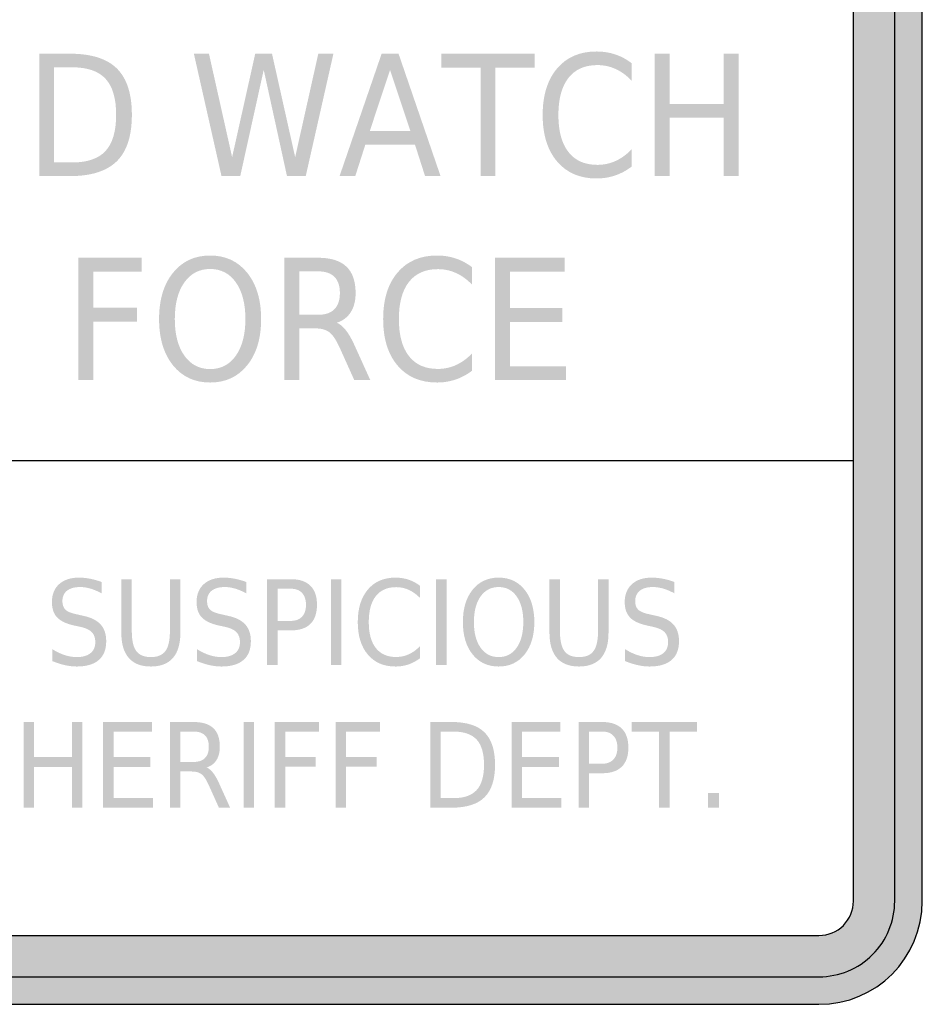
# Model space of a CAD drawing. Header units: inches. Extents: x -0.5 to 0.5, y -0.63 to 0.63.
# Tile 3 of 4: x 0.1 to 0.5, y -0.63 to -0.18. Entities that reach past the tile are written whole.
import ezdxf

# ---------------------------------------------------------------- set-up
doc = ezdxf.new("R2010")
doc.units = ezdxf.units.IN
doc.header["$MEASUREMENT"] = 0

msp = doc.modelspace()

# ---------------------------------------------------------------- hatches: boundary and pattern name
h = msp.add_hatch(color=7)
edge = h.paths.add_edge_path()
edge.add_line((-0.45368, -0.62541), (0.45368, -0.62541))
edge.add_spline(control_points=[(0.45368, -0.62541), (0.47926, -0.62541), (0.5, -0.60467), (0.5, -0.57909)], knot_values=[0, 0, 0, 0, 1, 1, 1, 1], degree=3, periodic=0)
edge.add_line((0.5, -0.57909), (0.5, 0.57909))
edge.add_spline(control_points=[(0.5, 0.57909), (0.5, 0.59137), (0.49512, 0.60315), (0.48643, 0.61184), (0.47775, 0.62053), (0.46596, 0.62541), (0.45368, 0.62541)], knot_values=[0, 0, 0, 0, 1, 1, 1, 2, 2, 2, 2], degree=3, periodic=0)
edge.add_line((0.45368, 0.62541), (-0.45368, 0.62541))
edge.add_spline(control_points=[(-0.45368, 0.62541), (-0.47926, 0.62541), (-0.5, 0.60467), (-0.5, 0.57909)], knot_values=[0, 0, 0, 0, 1, 1, 1, 1], degree=3, periodic=0)
edge.add_line((-0.5, 0.57909), (-0.5, -0.57909))
edge.add_spline(control_points=[(-0.5, -0.57909), (-0.5, -0.60467), (-0.47926, -0.62541), (-0.45368, -0.62541)], knot_values=[0, 0, 0, 0, 1, 1, 1, 1], degree=3, periodic=0)
edge = h.paths.add_edge_path(flags=0)
edge.add_line((-0.45368, -0.59453), (0.45368, -0.59453))
edge.add_spline(control_points=[(0.45368, -0.59453), (0.45777, -0.59453), (0.4617, -0.5929), (0.4646, -0.59001), (0.46749, -0.58711), (0.46912, -0.58318), (0.46912, -0.57909)], knot_values=[0, 0, 0, 0, 1, 1, 1, 2, 2, 2, 2], degree=3, periodic=0)
edge.add_line((0.46912, -0.57909), (0.46912, 0.57909))
edge.add_spline(control_points=[(0.46912, 0.57909), (0.46912, 0.58318), (0.46749, 0.58711), (0.4646, 0.59001), (0.4617, 0.5929), (0.45777, 0.59453), (0.45368, 0.59453)], knot_values=[0, 0, 0, 0, 1, 1, 1, 2, 2, 2, 2], degree=3, periodic=0)
edge.add_line((0.45368, 0.59453), (-0.45368, 0.59453))
edge.add_spline(control_points=[(-0.45368, 0.59453), (-0.46221, 0.59453), (-0.46912, 0.58761), (-0.46912, 0.57909)], knot_values=[0, 0, 0, 0, 1, 1, 1, 1], degree=3, periodic=0)
edge.add_line((-0.46912, 0.57909), (-0.46912, -0.57909))
edge.add_spline(control_points=[(-0.46912, -0.57909), (-0.46912, -0.58318), (-0.46749, -0.58711), (-0.4646, -0.59001), (-0.4617, -0.5929), (-0.45777, -0.59453), (-0.45368, -0.59453)], knot_values=[0, 0, 0, 0, 1, 1, 1, 2, 2, 2, 2], degree=3, periodic=0)
h = msp.add_hatch(color=7)
edge = h.paths.add_edge_path()
edge.add_spline(control_points=[(-0.48765, -0.57909), (-0.48765, -0.59785), (-0.47244, -0.61306), (-0.45368, -0.61306)], knot_values=[0, 0, 0, 0, 1, 1, 1, 1], degree=3, periodic=0)
edge.add_line((-0.45368, -0.61306), (0.45368, -0.61306))
edge.add_spline(control_points=[(0.45368, -0.61306), (0.47244, -0.61306), (0.48765, -0.59785), (0.48765, -0.57909)], knot_values=[0, 0, 0, 0, 1, 1, 1, 1], degree=3, periodic=0)
edge.add_line((0.48765, -0.57909), (0.48765, 0.57909))
edge.add_spline(control_points=[(0.48765, 0.57909), (0.48765, 0.59785), (0.47244, 0.61306), (0.45368, 0.61306)], knot_values=[0, 0, 0, 0, 1, 1, 1, 1], degree=3, periodic=0)
edge.add_line((0.45368, 0.61306), (-0.45368, 0.61306))
edge.add_spline(control_points=[(-0.45368, 0.61306), (-0.46269, 0.61306), (-0.47133, 0.60948), (-0.4777, 0.60311), (-0.48407, 0.59674), (-0.48765, 0.5881), (-0.48765, 0.57909)], knot_values=[0, 0, 0, 0, 1, 1, 1, 2, 2, 2, 2], degree=3, periodic=0)
edge.add_line((-0.48765, 0.57909), (-0.48765, -0.57909))
edge = h.paths.add_edge_path(flags=0)
edge.add_spline(control_points=[(-0.46912, -0.57909), (-0.46912, -0.58318), (-0.46749, -0.58711), (-0.4646, -0.59001), (-0.4617, -0.5929), (-0.45777, -0.59453), (-0.45368, -0.59453)], knot_values=[0, 0, 0, 0, 1, 1, 1, 2, 2, 2, 2], degree=3, periodic=0)
edge.add_line((-0.45368, -0.59453), (0.45368, -0.59453))
edge.add_spline(control_points=[(0.45368, -0.59453), (0.46221, -0.59453), (0.46912, -0.58761), (0.46912, -0.57909)], knot_values=[0, 0, 0, 0, 1, 1, 1, 1], degree=3, periodic=0)
edge.add_line((0.46912, -0.57909), (0.46912, 0.57909))
edge.add_spline(control_points=[(0.46912, 0.57909), (0.46912, 0.58761), (0.46221, 0.59453), (0.45368, 0.59453)], knot_values=[0, 0, 0, 0, 1, 1, 1, 1], degree=3, periodic=0)
edge.add_line((0.45368, 0.59453), (-0.45368, 0.59453))
edge.add_spline(control_points=[(-0.45368, 0.59453), (-0.45777, 0.59453), (-0.4617, 0.5929), (-0.4646, 0.59001), (-0.46749, 0.58711), (-0.46912, 0.58318), (-0.46912, 0.57909)], knot_values=[0, 0, 0, 0, 1, 1, 1, 2, 2, 2, 2], degree=3, periodic=0)
edge.add_line((-0.46912, 0.57909), (-0.46912, -0.57909))
h = msp.add_hatch(color=7)
edge = h.paths.add_edge_path()
edge.add_line((0.36964, -0.20314), (0.36964, -0.21097))
edge.add_spline(control_points=[(0.36964, -0.21097), (0.36739, -0.20864), (0.36499, -0.2069), (0.36244, -0.20575), (0.35989, -0.2046), (0.35718, -0.20402), (0.35431, -0.20402), (0.34866, -0.20402), (0.34434, -0.20594), (0.34134, -0.20978), (0.33833, -0.21362), (0.33683, -0.21916), (0.33683, -0.22642), (0.33683, -0.23366), (0.33833, -0.23919), (0.34134, -0.24303), (0.34434, -0.24687), (0.34866, -0.24879), (0.35431, -0.24879), (0.35718, -0.24879), (0.35989, -0.24821), (0.36244, -0.24706), (0.36499, -0.24591), (0.36739, -0.24417), (0.36964, -0.24184)], knot_values=[0, 0, 0, 0, 1, 1, 1, 2, 2, 2, 3, 3, 3, 4, 4, 4, 5, 5, 5, 6, 6, 6, 7, 7, 7, 8, 8, 8, 8], degree=3, periodic=0)
edge.add_line((0.36964, -0.24184), (0.36964, -0.2496))
edge.add_spline(control_points=[(0.36964, -0.2496), (0.3673, -0.25136), (0.36482, -0.25269), (0.36221, -0.25357), (0.35959, -0.25445), (0.35683, -0.25489), (0.35392, -0.25489), (0.34643, -0.25489), (0.34054, -0.25235), (0.33624, -0.24726), (0.33193, -0.24217), (0.32978, -0.23523), (0.32978, -0.22642), (0.32978, -0.2176), (0.33193, -0.21064), (0.33624, -0.20555), (0.34054, -0.20046), (0.34643, -0.19792), (0.35392, -0.19792), (0.35687, -0.19792), (0.35966, -0.19835), (0.36228, -0.19922), (0.36489, -0.20009), (0.36735, -0.2014), (0.36964, -0.20314)], knot_values=[0, 0, 0, 0, 1, 1, 1, 2, 2, 2, 3, 3, 3, 4, 4, 4, 5, 5, 5, 6, 6, 6, 7, 7, 7, 8, 8, 8, 8], degree=3, periodic=0)
h = msp.add_hatch(color=7)
edge = h.paths.add_edge_path()
edge.add_line((0.10404, -0.19891), (0.11778, -0.19891))
edge.add_spline(control_points=[(0.11778, -0.19891), (0.12736, -0.19891), (0.13439, -0.20112), (0.13887, -0.20555), (0.14335, -0.20998), (0.14559, -0.2169), (0.14559, -0.22631), (0.14559, -0.23578), (0.14334, -0.24273), (0.13883, -0.24717), (0.13433, -0.25161), (0.12731, -0.25383), (0.11778, -0.25383)], knot_values=[0, 0, 0, 0, 1, 1, 1, 2, 2, 2, 3, 3, 3, 4, 4, 4, 4], degree=3, periodic=0)
edge.add_line((0.11778, -0.25383), (0.10404, -0.25383))
edge.add_line((0.10404, -0.25383), (0.10404, -0.19891))
edge = h.paths.add_edge_path(flags=0)
edge.add_line((0.11073, -0.20502), (0.11073, -0.24772))
edge.add_line((0.11073, -0.24772), (0.1188, -0.24772))
edge.add_spline(control_points=[(0.1188, -0.24772), (0.12562, -0.24772), (0.13062, -0.246), (0.13378, -0.24257), (0.13695, -0.23914), (0.13854, -0.23372), (0.13854, -0.22631), (0.13854, -0.21896), (0.13695, -0.21357), (0.13378, -0.21015), (0.13062, -0.20673), (0.12562, -0.20502), (0.1188, -0.20502)], knot_values=[0, 0, 0, 0, 1, 1, 1, 2, 2, 2, 3, 3, 3, 4, 4, 4, 4], degree=3, periodic=0)
edge.add_line((0.1188, -0.20502), (0.11073, -0.20502))
for points in [[(0.17339, -0.19891), (0.18015, -0.19891), (0.19054, -0.24533), (0.2009, -0.19891), (0.20842, -0.19891), (0.21881, -0.24533), (0.22918, -0.19891), (0.23596, -0.19891), (0.22355, -0.25383), (0.21514, -0.25383), (0.20471, -0.20616), (0.19418, -0.25383), (0.18578, -0.25383), (0.17339, -0.19891)], [(0.28436, -0.19891), (0.32617, -0.19891), (0.32617, -0.20516), (0.30863, -0.20516), (0.30863, -0.25383), (0.30191, -0.25383), (0.30191, -0.20516), (0.28436, -0.20516), (0.28436, -0.19891)], [(0.37997, -0.19891), (0.38666, -0.19891), (0.38666, -0.22142), (0.41096, -0.22142), (0.41096, -0.19891), (0.41764, -0.19891), (0.41764, -0.25383), (0.41096, -0.25383), (0.41096, -0.22767), (0.38666, -0.22767), (0.38666, -0.25383), (0.37997, -0.25383), (0.37997, -0.19891)], [(0.12163, -0.29046), (0.15004, -0.29046), (0.15004, -0.29671), (0.12832, -0.29671), (0.12832, -0.31289), (0.14792, -0.31289), (0.14792, -0.31915), (0.12832, -0.31915), (0.12832, -0.34537), (0.12163, -0.34537), (0.12163, -0.29046)], [(0.30845, -0.29046), (0.3397, -0.29046), (0.3397, -0.29671), (0.31513, -0.29671), (0.31513, -0.31297), (0.33867, -0.31297), (0.33867, -0.31922), (0.31513, -0.31922), (0.31513, -0.33912), (0.34029, -0.33912), (0.34029, -0.34537), (0.30845, -0.34537), (0.30845, -0.29046)], [(0.23487, -0.43467), (0.23955, -0.43467), (0.23955, -0.47311), (0.23487, -0.47311), (0.23487, -0.43467)], [(0.28201, -0.43467), (0.28669, -0.43467), (0.28669, -0.47311), (0.28201, -0.47311), (0.28201, -0.43467)], [(0.09701, -0.49875), (0.1017, -0.49875), (0.1017, -0.51451), (0.1187, -0.51451), (0.1187, -0.49875), (0.12339, -0.49875), (0.12339, -0.53719), (0.1187, -0.53719), (0.1187, -0.51889), (0.1017, -0.51889), (0.1017, -0.53719), (0.09701, -0.53719), (0.09701, -0.49875)], [(0.1327, -0.49875), (0.15458, -0.49875), (0.15458, -0.50313), (0.13738, -0.50313), (0.13738, -0.51451), (0.15386, -0.51451), (0.15386, -0.51889), (0.13738, -0.51889), (0.13738, -0.53282), (0.15499, -0.53282), (0.15499, -0.53719), (0.1327, -0.53719), (0.1327, -0.49875)], [(0.19566, -0.49875), (0.20034, -0.49875), (0.20034, -0.53719), (0.19566, -0.53719), (0.19566, -0.49875)], [(0.20966, -0.49875), (0.22954, -0.49875), (0.22954, -0.50313), (0.21434, -0.50313), (0.21434, -0.51446), (0.22806, -0.51446), (0.22806, -0.51883), (0.21434, -0.51883), (0.21434, -0.53719), (0.20966, -0.53719), (0.20966, -0.49875)], [(0.23696, -0.49875), (0.25684, -0.49875), (0.25684, -0.50313), (0.24164, -0.50313), (0.24164, -0.51446), (0.25536, -0.51446), (0.25536, -0.51883), (0.24164, -0.51883), (0.24164, -0.53719), (0.23696, -0.53719), (0.23696, -0.49875)], [(0.31589, -0.49875), (0.33776, -0.49875), (0.33776, -0.50313), (0.32057, -0.50313), (0.32057, -0.51451), (0.33705, -0.51451), (0.33705, -0.51889), (0.32057, -0.51889), (0.32057, -0.53282), (0.33818, -0.53282), (0.33818, -0.53719), (0.31589, -0.53719), (0.31589, -0.49875)], [(0.3697, -0.49875), (0.39896, -0.49875), (0.39896, -0.50313), (0.38668, -0.50313), (0.38668, -0.53719), (0.38198, -0.53719), (0.38198, -0.50313), (0.3697, -0.50313), (0.3697, -0.49875)], [(0.4039, -0.53065), (0.40879, -0.53065), (0.40879, -0.53719), (0.4039, -0.53719), (0.4039, -0.53065)]]:
    msp.add_hatch(color=7).paths.add_polyline_path(points)
h = msp.add_hatch(color=7)
h.paths.add_polyline_path([(0.25758, -0.19891), (0.26516, -0.19891), (0.284, -0.25383), (0.27705, -0.25383), (0.27254, -0.23974), (0.25026, -0.23974), (0.24576, -0.25383), (0.23871, -0.25383), (0.25758, -0.19891)])
h.paths.add_polyline_path([(0.26135, -0.20623), (0.25228, -0.23356), (0.27046, -0.23356), (0.26135, -0.20623)], flags=0)
h = msp.add_hatch(color=7)
edge = h.paths.add_edge_path()
edge.add_spline(control_points=[(0.18069, -0.28946), (0.18762, -0.28946), (0.19316, -0.29204), (0.19731, -0.29721), (0.20146, -0.30237), (0.20354, -0.30929), (0.20354, -0.31797), (0.20354, -0.32663), (0.20146, -0.33354), (0.19731, -0.3387), (0.19316, -0.34386), (0.18762, -0.34644), (0.18069, -0.34644), (0.17374, -0.34644), (0.16819, -0.34387), (0.16403, -0.33872), (0.15987, -0.33357), (0.15779, -0.32665), (0.15779, -0.31797), (0.15779, -0.30929), (0.15987, -0.30237), (0.16403, -0.29721), (0.16819, -0.29204), (0.17374, -0.28946), (0.18069, -0.28946)], knot_values=[0, 0, 0, 0, 1, 1, 1, 2, 2, 2, 3, 3, 3, 4, 4, 4, 5, 5, 5, 6, 6, 6, 7, 7, 7, 8, 8, 8, 8], degree=3, periodic=0)
edge = h.paths.add_edge_path(flags=0)
edge.add_spline(control_points=[(0.18069, -0.2955), (0.17584, -0.2955), (0.17198, -0.29751), (0.16912, -0.30153), (0.16627, -0.30555), (0.16484, -0.31103), (0.16484, -0.31797), (0.16484, -0.32489), (0.16627, -0.33035), (0.16912, -0.33438), (0.17198, -0.3384), (0.17584, -0.34041), (0.18069, -0.34041), (0.18555, -0.34041), (0.1894, -0.3384), (0.19223, -0.33438), (0.19507, -0.33035), (0.19649, -0.32489), (0.19649, -0.31797), (0.19649, -0.31103), (0.19507, -0.30555), (0.19223, -0.30153), (0.1894, -0.29751), (0.18555, -0.2955), (0.18069, -0.2955)], knot_values=[0, 0, 0, 0, 1, 1, 1, 2, 2, 2, 3, 3, 3, 4, 4, 4, 5, 5, 5, 6, 6, 6, 7, 7, 7, 8, 8, 8, 8], degree=3, periodic=0)
h = msp.add_hatch(color=7)
edge = h.paths.add_edge_path()
edge.add_spline(control_points=[(0.23744, -0.31963), (0.23887, -0.32017), (0.24027, -0.32132), (0.24162, -0.32308), (0.24298, -0.32485), (0.24434, -0.32728), (0.24571, -0.33037)], knot_values=[0, 0, 0, 0, 1, 1, 1, 2, 2, 2, 2], degree=3, periodic=0)
edge.add_line((0.24571, -0.33037), (0.2525, -0.34537))
edge.add_line((0.2525, -0.34537), (0.24532, -0.34537))
edge.add_line((0.24532, -0.34537), (0.23899, -0.33129))
edge.add_spline(control_points=[(0.23899, -0.33129), (0.23736, -0.32761), (0.23578, -0.32517), (0.23424, -0.32397), (0.23271, -0.32277), (0.23062, -0.32216), (0.22797, -0.32216)], knot_values=[0, 0, 0, 0, 1, 1, 1, 2, 2, 2, 2], degree=3, periodic=0)
edge.add_line((0.22797, -0.32216), (0.22069, -0.32216))
edge.add_line((0.22069, -0.32216), (0.22069, -0.34537))
edge.add_line((0.22069, -0.34537), (0.214, -0.34537))
edge.add_line((0.214, -0.34537), (0.214, -0.29046))
edge.add_line((0.214, -0.29046), (0.22909, -0.29046))
edge.add_spline(control_points=[(0.22909, -0.29046), (0.23474, -0.29046), (0.23896, -0.29177), (0.24174, -0.29439), (0.24452, -0.29702), (0.24591, -0.30098), (0.24591, -0.30627), (0.24591, -0.30973), (0.24519, -0.3126), (0.24374, -0.31488), (0.2423, -0.31716), (0.2402, -0.31874), (0.23744, -0.31963)], knot_values=[0, 0, 0, 0, 1, 1, 1, 2, 2, 2, 3, 3, 3, 4, 4, 4, 4], degree=3, periodic=0)
edge = h.paths.add_edge_path(flags=0)
edge.add_line((0.22069, -0.29656), (0.22069, -0.31606))
edge.add_line((0.22069, -0.31606), (0.22909, -0.31606))
edge.add_spline(control_points=[(0.22909, -0.31606), (0.23232, -0.31606), (0.23475, -0.31523), (0.23639, -0.31358), (0.23804, -0.31192), (0.23886, -0.30949), (0.23886, -0.30627), (0.23886, -0.30306), (0.23804, -0.30064), (0.23639, -0.29901), (0.23475, -0.29738), (0.23232, -0.29656), (0.22909, -0.29656)], knot_values=[0, 0, 0, 0, 1, 1, 1, 2, 2, 2, 3, 3, 3, 4, 4, 4, 4], degree=3, periodic=0)
edge.add_line((0.22909, -0.29656), (0.22069, -0.29656))
h = msp.add_hatch(color=7)
edge = h.paths.add_edge_path()
edge.add_line((0.29812, -0.29469), (0.29812, -0.30252))
edge.add_spline(control_points=[(0.29812, -0.30252), (0.29587, -0.30019), (0.29347, -0.29845), (0.29092, -0.2973), (0.28837, -0.29615), (0.28566, -0.29557), (0.28279, -0.29557), (0.27714, -0.29557), (0.27281, -0.29749), (0.26981, -0.30133), (0.26681, -0.30516), (0.26531, -0.31071), (0.26531, -0.31797), (0.26531, -0.32521), (0.26681, -0.33074), (0.26981, -0.33458), (0.27281, -0.33842), (0.27714, -0.34034), (0.28279, -0.34034), (0.28566, -0.34034), (0.28837, -0.33976), (0.29092, -0.33861), (0.29347, -0.33745), (0.29587, -0.33571), (0.29812, -0.33338)], knot_values=[0, 0, 0, 0, 1, 1, 1, 2, 2, 2, 3, 3, 3, 4, 4, 4, 5, 5, 5, 6, 6, 6, 7, 7, 7, 8, 8, 8, 8], degree=3, periodic=0)
edge.add_line((0.29812, -0.33338), (0.29812, -0.34114))
edge.add_spline(control_points=[(0.29812, -0.34114), (0.29578, -0.34291), (0.2933, -0.34423), (0.29069, -0.34512), (0.28807, -0.346), (0.28531, -0.34644), (0.28239, -0.34644), (0.27491, -0.34644), (0.26902, -0.3439), (0.26471, -0.33881), (0.26041, -0.33372), (0.25826, -0.32677), (0.25826, -0.31797), (0.25826, -0.30914), (0.26041, -0.30218), (0.26471, -0.2971), (0.26902, -0.29201), (0.27491, -0.28946), (0.28239, -0.28946), (0.28535, -0.28946), (0.28814, -0.2899), (0.29075, -0.29077), (0.29337, -0.29164), (0.29582, -0.29295), (0.29812, -0.29469)], knot_values=[0, 0, 0, 0, 1, 1, 1, 2, 2, 2, 3, 3, 3, 4, 4, 4, 5, 5, 5, 6, 6, 6, 7, 7, 7, 8, 8, 8, 8], degree=3, periodic=0)
h = msp.add_hatch(color=7)
edge = h.paths.add_edge_path()
edge.add_line((0.13201, -0.43593), (0.13201, -0.441))
edge.add_spline(control_points=[(0.13201, -0.441), (0.13023, -0.44006), (0.12855, -0.43935), (0.12698, -0.43889), (0.1254, -0.43843), (0.12388, -0.4382), (0.12241, -0.4382), (0.11986, -0.4382), (0.1179, -0.43874), (0.11651, -0.43984), (0.11513, -0.44094), (0.11444, -0.4425), (0.11444, -0.44453), (0.11444, -0.44623), (0.1149, -0.44751), (0.11582, -0.44838), (0.11674, -0.44925), (0.11848, -0.44995), (0.12104, -0.45048)], knot_values=[0, 0, 0, 0, 1, 1, 1, 2, 2, 2, 3, 3, 3, 4, 4, 4, 5, 5, 5, 6, 6, 6, 6], degree=3, periodic=0)
edge.add_line((0.12104, -0.45048), (0.12387, -0.45112))
edge.add_spline(control_points=[(0.12387, -0.45112), (0.12736, -0.45186), (0.12994, -0.45316), (0.1316, -0.45502), (0.13326, -0.45688), (0.13409, -0.45938), (0.13409, -0.4625), (0.13409, -0.46623), (0.13297, -0.46905), (0.13072, -0.47097), (0.12847, -0.4729), (0.12518, -0.47386), (0.12084, -0.47386), (0.1192, -0.47386), (0.11746, -0.47365), (0.11561, -0.47324), (0.11376, -0.47283), (0.11185, -0.47222), (0.10988, -0.47141)], knot_values=[0, 0, 0, 0, 1, 1, 1, 2, 2, 2, 3, 3, 3, 4, 4, 4, 5, 5, 5, 6, 6, 6, 6], degree=3, periodic=0)
edge.add_line((0.10988, -0.47141), (0.10988, -0.46605))
edge.add_spline(control_points=[(0.10988, -0.46605), (0.11178, -0.46724), (0.11364, -0.46813), (0.11546, -0.46873), (0.11728, -0.46933), (0.11908, -0.46963), (0.12084, -0.46963), (0.12351, -0.46963), (0.12557, -0.46905), (0.12702, -0.46788), (0.12848, -0.46672), (0.1292, -0.46505), (0.1292, -0.46289), (0.1292, -0.461), (0.12868, -0.45952), (0.12764, -0.45846), (0.12659, -0.45739), (0.12488, -0.4566), (0.1225, -0.45606)], knot_values=[0, 0, 0, 0, 1, 1, 1, 2, 2, 2, 3, 3, 3, 4, 4, 4, 5, 5, 5, 6, 6, 6, 6], degree=3, periodic=0)
edge.add_line((0.1225, -0.45606), (0.11965, -0.45545))
edge.add_spline(control_points=[(0.11965, -0.45545), (0.11616, -0.45467), (0.11364, -0.45346), (0.11208, -0.45182), (0.11052, -0.45017), (0.10974, -0.44788), (0.10974, -0.44494), (0.10974, -0.44154), (0.11081, -0.43886), (0.11297, -0.43691), (0.11512, -0.43495), (0.11809, -0.43397), (0.12188, -0.43397), (0.1235, -0.43397), (0.12515, -0.43414), (0.12684, -0.43446), (0.12852, -0.43479), (0.13024, -0.43528), (0.13201, -0.43593)], knot_values=[0, 0, 0, 0, 1, 1, 1, 2, 2, 2, 3, 3, 3, 4, 4, 4, 5, 5, 5, 6, 6, 6, 6], degree=3, periodic=0)
h = msp.add_hatch(color=7)
edge = h.paths.add_edge_path()
edge.add_line((0.14086, -0.43467), (0.14556, -0.43467))
edge.add_line((0.14556, -0.43467), (0.14556, -0.45802))
edge.add_spline(control_points=[(0.14556, -0.45802), (0.14556, -0.46214), (0.14623, -0.46511), (0.14758, -0.46692), (0.14892, -0.46873), (0.1511, -0.46963), (0.15411, -0.46963), (0.15711, -0.46963), (0.15928, -0.46873), (0.16063, -0.46692), (0.16197, -0.46511), (0.16264, -0.46214), (0.16264, -0.45802)], knot_values=[0, 0, 0, 0, 1, 1, 1, 2, 2, 2, 3, 3, 3, 4, 4, 4, 4], degree=3, periodic=0)
edge.add_line((0.16264, -0.45802), (0.16264, -0.43467))
edge.add_line((0.16264, -0.43467), (0.16735, -0.43467))
edge.add_line((0.16735, -0.43467), (0.16735, -0.45867))
edge.add_spline(control_points=[(0.16735, -0.45867), (0.16735, -0.46368), (0.16623, -0.46746), (0.164, -0.47002), (0.16176, -0.47258), (0.15847, -0.47386), (0.15411, -0.47386), (0.14974, -0.47386), (0.14644, -0.47258), (0.14421, -0.47002), (0.14197, -0.46746), (0.14086, -0.46368), (0.14086, -0.45867)], knot_values=[0, 0, 0, 0, 1, 1, 1, 2, 2, 2, 3, 3, 3, 4, 4, 4, 4], degree=3, periodic=0)
edge.add_line((0.14086, -0.45867), (0.14086, -0.43467))
h = msp.add_hatch(color=7)
edge = h.paths.add_edge_path()
edge.add_line((0.19687, -0.43593), (0.19687, -0.441))
edge.add_spline(control_points=[(0.19687, -0.441), (0.19509, -0.44006), (0.19342, -0.43935), (0.19184, -0.43889), (0.19026, -0.43843), (0.18874, -0.4382), (0.18727, -0.4382), (0.18473, -0.4382), (0.18276, -0.43874), (0.18138, -0.43984), (0.17999, -0.44094), (0.1793, -0.4425), (0.1793, -0.44453), (0.1793, -0.44623), (0.17976, -0.44751), (0.18068, -0.44838), (0.1816, -0.44925), (0.18334, -0.44995), (0.18591, -0.45048)], knot_values=[0, 0, 0, 0, 1, 1, 1, 2, 2, 2, 3, 3, 3, 4, 4, 4, 5, 5, 5, 6, 6, 6, 6], degree=3, periodic=0)
edge.add_line((0.18591, -0.45048), (0.18873, -0.45112))
edge.add_spline(control_points=[(0.18873, -0.45112), (0.19223, -0.45186), (0.1948, -0.45316), (0.19646, -0.45502), (0.19812, -0.45688), (0.19895, -0.45938), (0.19895, -0.4625), (0.19895, -0.46623), (0.19783, -0.46905), (0.19558, -0.47097), (0.19333, -0.4729), (0.19004, -0.47386), (0.1857, -0.47386), (0.18406, -0.47386), (0.18232, -0.47365), (0.18047, -0.47324), (0.17863, -0.47283), (0.17672, -0.47222), (0.17474, -0.47141)], knot_values=[0, 0, 0, 0, 1, 1, 1, 2, 2, 2, 3, 3, 3, 4, 4, 4, 5, 5, 5, 6, 6, 6, 6], degree=3, periodic=0)
edge.add_line((0.17474, -0.47141), (0.17474, -0.46605))
edge.add_spline(control_points=[(0.17474, -0.46605), (0.17664, -0.46724), (0.1785, -0.46813), (0.18032, -0.46873), (0.18215, -0.46933), (0.18394, -0.46963), (0.1857, -0.46963), (0.18837, -0.46963), (0.19043, -0.46905), (0.19189, -0.46788), (0.19334, -0.46672), (0.19406, -0.46505), (0.19406, -0.46289), (0.19406, -0.461), (0.19354, -0.45952), (0.1925, -0.45846), (0.19146, -0.45739), (0.18975, -0.4566), (0.18737, -0.45606)], knot_values=[0, 0, 0, 0, 1, 1, 1, 2, 2, 2, 3, 3, 3, 4, 4, 4, 5, 5, 5, 6, 6, 6, 6], degree=3, periodic=0)
edge.add_line((0.18737, -0.45606), (0.18452, -0.45545))
edge.add_spline(control_points=[(0.18452, -0.45545), (0.18103, -0.45467), (0.1785, -0.45346), (0.17694, -0.45182), (0.17538, -0.45017), (0.1746, -0.44788), (0.1746, -0.44494), (0.1746, -0.44154), (0.17568, -0.43886), (0.17783, -0.43691), (0.17999, -0.43495), (0.18296, -0.43397), (0.18674, -0.43397), (0.18836, -0.43397), (0.19002, -0.43414), (0.1917, -0.43446), (0.19338, -0.43479), (0.19511, -0.43528), (0.19687, -0.43593)], knot_values=[0, 0, 0, 0, 1, 1, 1, 2, 2, 2, 3, 3, 3, 4, 4, 4, 5, 5, 5, 6, 6, 6, 6], degree=3, periodic=0)
h = msp.add_hatch(color=7)
edge = h.paths.add_edge_path()
edge.add_line((0.20625, -0.43467), (0.21682, -0.43467))
edge.add_spline(control_points=[(0.21682, -0.43467), (0.2207, -0.43467), (0.22363, -0.43564), (0.22562, -0.43759), (0.2276, -0.43954), (0.22859, -0.44239), (0.22859, -0.44615), (0.22859, -0.44995), (0.2276, -0.45281), (0.22562, -0.45475), (0.22363, -0.45669), (0.2207, -0.45766), (0.21682, -0.45766)], knot_values=[0, 0, 0, 0, 1, 1, 1, 2, 2, 2, 3, 3, 3, 4, 4, 4, 4], degree=3, periodic=0)
edge.add_line((0.21682, -0.45766), (0.21093, -0.45766))
edge.add_line((0.21093, -0.45766), (0.21093, -0.47311))
edge.add_line((0.21093, -0.47311), (0.20625, -0.47311))
edge.add_line((0.20625, -0.47311), (0.20625, -0.43467))
edge = h.paths.add_edge_path(flags=0)
edge.add_line((0.21093, -0.43894), (0.21093, -0.45339))
edge.add_line((0.21093, -0.45339), (0.21682, -0.45339))
edge.add_spline(control_points=[(0.21682, -0.45339), (0.219, -0.45339), (0.22068, -0.45276), (0.22187, -0.45151), (0.22306, -0.45025), (0.22366, -0.44847), (0.22366, -0.44615), (0.22366, -0.44385), (0.22306, -0.44207), (0.22187, -0.44082), (0.22068, -0.43957), (0.219, -0.43894), (0.21682, -0.43894)], knot_values=[0, 0, 0, 0, 1, 1, 1, 2, 2, 2, 3, 3, 3, 4, 4, 4, 4], degree=3, periodic=0)
edge.add_line((0.21682, -0.43894), (0.21093, -0.43894))
h = msp.add_hatch(color=7)
edge = h.paths.add_edge_path()
edge.add_line((0.27478, -0.43763), (0.27478, -0.44311))
edge.add_spline(control_points=[(0.27478, -0.44311), (0.2732, -0.44148), (0.27152, -0.44026), (0.26974, -0.43946), (0.26795, -0.43865), (0.26606, -0.43825), (0.26405, -0.43825), (0.26009, -0.43825), (0.25707, -0.43959), (0.25496, -0.44228), (0.25286, -0.44496), (0.25181, -0.44885), (0.25181, -0.45393), (0.25181, -0.45899), (0.25286, -0.46287), (0.25496, -0.46555), (0.25707, -0.46824), (0.26009, -0.46958), (0.26405, -0.46958), (0.26606, -0.46958), (0.26795, -0.46918), (0.26974, -0.46837), (0.27152, -0.46757), (0.2732, -0.46635), (0.27478, -0.46472)], knot_values=[0, 0, 0, 0, 1, 1, 1, 2, 2, 2, 3, 3, 3, 4, 4, 4, 5, 5, 5, 6, 6, 6, 7, 7, 7, 8, 8, 8, 8], degree=3, periodic=0)
edge.add_line((0.27478, -0.46472), (0.27478, -0.47015))
edge.add_spline(control_points=[(0.27478, -0.47015), (0.27314, -0.47138), (0.27141, -0.47231), (0.26958, -0.47293), (0.26774, -0.47355), (0.26581, -0.47386), (0.26377, -0.47386), (0.25853, -0.47386), (0.25441, -0.47208), (0.2514, -0.46851), (0.24838, -0.46495), (0.24688, -0.46009), (0.24688, -0.45393), (0.24688, -0.44775), (0.24838, -0.44288), (0.2514, -0.43932), (0.25441, -0.43575), (0.25853, -0.43397), (0.26377, -0.43397), (0.26584, -0.43397), (0.26779, -0.43428), (0.26962, -0.43489), (0.27145, -0.4355), (0.27317, -0.43641), (0.27478, -0.43763)], knot_values=[0, 0, 0, 0, 1, 1, 1, 2, 2, 2, 3, 3, 3, 4, 4, 4, 5, 5, 5, 6, 6, 6, 7, 7, 7, 8, 8, 8, 8], degree=3, periodic=0)
h = msp.add_hatch(color=7)
edge = h.paths.add_edge_path()
edge.add_spline(control_points=[(0.31005, -0.43397), (0.3149, -0.43397), (0.31878, -0.43578), (0.32168, -0.43939), (0.32459, -0.44301), (0.32604, -0.44785), (0.32604, -0.45393), (0.32604, -0.45999), (0.32459, -0.46482), (0.32168, -0.46844), (0.31878, -0.47205), (0.3149, -0.47386), (0.31005, -0.47386), (0.30518, -0.47386), (0.30129, -0.47205), (0.29838, -0.46845), (0.29547, -0.46484), (0.29401, -0.46), (0.29401, -0.45393), (0.29401, -0.44785), (0.29547, -0.44301), (0.29838, -0.43939), (0.30129, -0.43578), (0.30518, -0.43397), (0.31005, -0.43397)], knot_values=[0, 0, 0, 0, 1, 1, 1, 2, 2, 2, 3, 3, 3, 4, 4, 4, 5, 5, 5, 6, 6, 6, 7, 7, 7, 8, 8, 8, 8], degree=3, periodic=0)
edge = h.paths.add_edge_path(flags=0)
edge.add_spline(control_points=[(0.31005, -0.4382), (0.30665, -0.4382), (0.30395, -0.4396), (0.30195, -0.44242), (0.29995, -0.44523), (0.29895, -0.44907), (0.29895, -0.45393), (0.29895, -0.45877), (0.29995, -0.4626), (0.30195, -0.46541), (0.30395, -0.46823), (0.30665, -0.46963), (0.31005, -0.46963), (0.31345, -0.46963), (0.31614, -0.46823), (0.31812, -0.46541), (0.32011, -0.4626), (0.3211, -0.45877), (0.3211, -0.45393), (0.3211, -0.44907), (0.32011, -0.44523), (0.31812, -0.44242), (0.31614, -0.4396), (0.31345, -0.4382), (0.31005, -0.4382)], knot_values=[0, 0, 0, 0, 1, 1, 1, 2, 2, 2, 3, 3, 3, 4, 4, 4, 5, 5, 5, 6, 6, 6, 7, 7, 7, 8, 8, 8, 8], degree=3, periodic=0)
h = msp.add_hatch(color=7)
edge = h.paths.add_edge_path()
edge.add_line((0.33283, -0.43467), (0.33753, -0.43467))
edge.add_line((0.33753, -0.43467), (0.33753, -0.45802))
edge.add_spline(control_points=[(0.33753, -0.45802), (0.33753, -0.46214), (0.3382, -0.46511), (0.33955, -0.46692), (0.34089, -0.46873), (0.34307, -0.46963), (0.34608, -0.46963), (0.34908, -0.46963), (0.35125, -0.46873), (0.35259, -0.46692), (0.35394, -0.46511), (0.35461, -0.46214), (0.35461, -0.45802)], knot_values=[0, 0, 0, 0, 1, 1, 1, 2, 2, 2, 3, 3, 3, 4, 4, 4, 4], degree=3, periodic=0)
edge.add_line((0.35461, -0.45802), (0.35461, -0.43467))
edge.add_line((0.35461, -0.43467), (0.35931, -0.43467))
edge.add_line((0.35931, -0.43467), (0.35931, -0.45867))
edge.add_spline(control_points=[(0.35931, -0.45867), (0.35931, -0.46368), (0.3582, -0.46746), (0.35597, -0.47002), (0.35373, -0.47258), (0.35044, -0.47386), (0.34608, -0.47386), (0.34171, -0.47386), (0.33841, -0.47258), (0.33618, -0.47002), (0.33394, -0.46746), (0.33283, -0.46368), (0.33283, -0.45867)], knot_values=[0, 0, 0, 0, 1, 1, 1, 2, 2, 2, 3, 3, 3, 4, 4, 4, 4], degree=3, periodic=0)
edge.add_line((0.33283, -0.45867), (0.33283, -0.43467))
h = msp.add_hatch(color=7)
edge = h.paths.add_edge_path()
edge.add_line((0.38884, -0.43593), (0.38884, -0.441))
edge.add_spline(control_points=[(0.38884, -0.441), (0.38706, -0.44006), (0.38538, -0.43935), (0.38381, -0.43889), (0.38223, -0.43843), (0.38071, -0.4382), (0.37924, -0.4382), (0.37669, -0.4382), (0.37473, -0.43874), (0.37335, -0.43984), (0.37196, -0.44094), (0.37127, -0.4425), (0.37127, -0.44453), (0.37127, -0.44623), (0.37173, -0.44751), (0.37265, -0.44838), (0.37357, -0.44925), (0.37531, -0.44995), (0.37788, -0.45048)], knot_values=[0, 0, 0, 0, 1, 1, 1, 2, 2, 2, 3, 3, 3, 4, 4, 4, 5, 5, 5, 6, 6, 6, 6], degree=3, periodic=0)
edge.add_line((0.37788, -0.45048), (0.3807, -0.45112))
edge.add_spline(control_points=[(0.3807, -0.45112), (0.3842, -0.45186), (0.38677, -0.45316), (0.38843, -0.45502), (0.39009, -0.45688), (0.39092, -0.45938), (0.39092, -0.4625), (0.39092, -0.46623), (0.3898, -0.46905), (0.38755, -0.47097), (0.3853, -0.4729), (0.38201, -0.47386), (0.37767, -0.47386), (0.37603, -0.47386), (0.37429, -0.47365), (0.37244, -0.47324), (0.3706, -0.47283), (0.36868, -0.47222), (0.36671, -0.47141)], knot_values=[0, 0, 0, 0, 1, 1, 1, 2, 2, 2, 3, 3, 3, 4, 4, 4, 5, 5, 5, 6, 6, 6, 6], degree=3, periodic=0)
edge.add_line((0.36671, -0.47141), (0.36671, -0.46605))
edge.add_spline(control_points=[(0.36671, -0.46605), (0.36861, -0.46724), (0.37047, -0.46813), (0.37229, -0.46873), (0.37411, -0.46933), (0.37591, -0.46963), (0.37767, -0.46963), (0.38034, -0.46963), (0.3824, -0.46905), (0.38386, -0.46788), (0.38531, -0.46672), (0.38603, -0.46505), (0.38603, -0.46289), (0.38603, -0.461), (0.38551, -0.45952), (0.38447, -0.45846), (0.38343, -0.45739), (0.38172, -0.4566), (0.37934, -0.45606)], knot_values=[0, 0, 0, 0, 1, 1, 1, 2, 2, 2, 3, 3, 3, 4, 4, 4, 5, 5, 5, 6, 6, 6, 6], degree=3, periodic=0)
edge.add_line((0.37934, -0.45606), (0.37649, -0.45545))
edge.add_spline(control_points=[(0.37649, -0.45545), (0.37299, -0.45467), (0.37047, -0.45346), (0.36891, -0.45182), (0.36735, -0.45017), (0.36657, -0.44788), (0.36657, -0.44494), (0.36657, -0.44154), (0.36765, -0.43886), (0.3698, -0.43691), (0.37196, -0.43495), (0.37493, -0.43397), (0.37871, -0.43397), (0.38033, -0.43397), (0.38199, -0.43414), (0.38367, -0.43446), (0.38535, -0.43479), (0.38708, -0.43528), (0.38884, -0.43593)], knot_values=[0, 0, 0, 0, 1, 1, 1, 2, 2, 2, 3, 3, 3, 4, 4, 4, 5, 5, 5, 6, 6, 6, 6], degree=3, periodic=0)
h = msp.add_hatch(color=7)
edge = h.paths.add_edge_path()
edge.add_spline(control_points=[(0.17909, -0.51917), (0.1801, -0.51955), (0.18108, -0.52035), (0.18203, -0.52159), (0.18298, -0.52283), (0.18393, -0.52452), (0.18489, -0.52669)], knot_values=[0, 0, 0, 0, 1, 1, 1, 2, 2, 2, 2], degree=3, periodic=0)
edge.add_line((0.18489, -0.52669), (0.18964, -0.53719))
edge.add_line((0.18964, -0.53719), (0.18461, -0.53719))
edge.add_line((0.18461, -0.53719), (0.18018, -0.52733))
edge.add_spline(control_points=[(0.18018, -0.52733), (0.17904, -0.52476), (0.17793, -0.52305), (0.17686, -0.52221), (0.17578, -0.52137), (0.17432, -0.52095), (0.17247, -0.52095)], knot_values=[0, 0, 0, 0, 1, 1, 1, 2, 2, 2, 2], degree=3, periodic=0)
edge.add_line((0.17247, -0.52095), (0.16737, -0.52095))
edge.add_line((0.16737, -0.52095), (0.16737, -0.53719))
edge.add_line((0.16737, -0.53719), (0.16269, -0.53719))
edge.add_line((0.16269, -0.53719), (0.16269, -0.49875))
edge.add_line((0.16269, -0.49875), (0.17325, -0.49875))
edge.add_spline(control_points=[(0.17325, -0.49875), (0.17721, -0.49875), (0.18016, -0.49967), (0.18211, -0.50151), (0.18405, -0.50334), (0.18503, -0.50611), (0.18503, -0.50982), (0.18503, -0.51224), (0.18452, -0.51425), (0.18351, -0.51585), (0.1825, -0.51744), (0.18103, -0.51855), (0.17909, -0.51917)], knot_values=[0, 0, 0, 0, 1, 1, 1, 2, 2, 2, 3, 3, 3, 4, 4, 4, 4], degree=3, periodic=0)
edge = h.paths.add_edge_path(flags=0)
edge.add_line((0.16737, -0.50303), (0.16737, -0.51667))
edge.add_line((0.16737, -0.51667), (0.17325, -0.51667))
edge.add_spline(control_points=[(0.17325, -0.51667), (0.17551, -0.51667), (0.17721, -0.51609), (0.17836, -0.51493), (0.17952, -0.51378), (0.18009, -0.51207), (0.18009, -0.50982), (0.18009, -0.50757), (0.17952, -0.50588), (0.17836, -0.50474), (0.17721, -0.5036), (0.17551, -0.50303), (0.17325, -0.50303)], knot_values=[0, 0, 0, 0, 1, 1, 1, 2, 2, 2, 3, 3, 3, 4, 4, 4, 4], degree=3, periodic=0)
edge.add_line((0.17325, -0.50303), (0.16737, -0.50303))
h = msp.add_hatch(color=7)
edge = h.paths.add_edge_path()
edge.add_line((0.27934, -0.49875), (0.28896, -0.49875))
edge.add_spline(control_points=[(0.28896, -0.49875), (0.29566, -0.49875), (0.30059, -0.5003), (0.30372, -0.5034), (0.30686, -0.5065), (0.30843, -0.51134), (0.30843, -0.51793), (0.30843, -0.52456), (0.30685, -0.52943), (0.3037, -0.53253), (0.30055, -0.53564), (0.29563, -0.53719), (0.28896, -0.53719)], knot_values=[0, 0, 0, 0, 1, 1, 1, 2, 2, 2, 3, 3, 3, 4, 4, 4, 4], degree=3, periodic=0)
edge.add_line((0.28896, -0.53719), (0.27934, -0.53719))
edge.add_line((0.27934, -0.53719), (0.27934, -0.49875))
edge = h.paths.add_edge_path(flags=0)
edge.add_line((0.28402, -0.50303), (0.28402, -0.53292))
edge.add_line((0.28402, -0.53292), (0.28968, -0.53292))
edge.add_spline(control_points=[(0.28968, -0.53292), (0.29445, -0.53292), (0.29795, -0.53172), (0.30016, -0.52931), (0.30238, -0.52691), (0.30349, -0.52312), (0.30349, -0.51793), (0.30349, -0.51278), (0.30238, -0.50901), (0.30016, -0.50662), (0.29795, -0.50422), (0.29445, -0.50303), (0.28968, -0.50303)], knot_values=[0, 0, 0, 0, 1, 1, 1, 2, 2, 2, 3, 3, 3, 4, 4, 4, 4], degree=3, periodic=0)
edge.add_line((0.28968, -0.50303), (0.28402, -0.50303))
h = msp.add_hatch(color=7)
edge = h.paths.add_edge_path()
edge.add_line((0.34587, -0.49875), (0.35644, -0.49875))
edge.add_spline(control_points=[(0.35644, -0.49875), (0.36032, -0.49875), (0.36325, -0.49973), (0.36524, -0.50167), (0.36722, -0.50362), (0.36821, -0.50648), (0.36821, -0.51023), (0.36821, -0.51403), (0.36722, -0.51689), (0.36524, -0.51883), (0.36325, -0.52077), (0.36032, -0.52174), (0.35644, -0.52174)], knot_values=[0, 0, 0, 0, 1, 1, 1, 2, 2, 2, 3, 3, 3, 4, 4, 4, 4], degree=3, periodic=0)
edge.add_line((0.35644, -0.52174), (0.35056, -0.52174))
edge.add_line((0.35056, -0.52174), (0.35056, -0.53719))
edge.add_line((0.35056, -0.53719), (0.34587, -0.53719))
edge.add_line((0.34587, -0.53719), (0.34587, -0.49875))
edge = h.paths.add_edge_path(flags=0)
edge.add_line((0.35056, -0.50303), (0.35056, -0.51747))
edge.add_line((0.35056, -0.51747), (0.35644, -0.51747))
edge.add_spline(control_points=[(0.35644, -0.51747), (0.35862, -0.51747), (0.3603, -0.51684), (0.36149, -0.51559), (0.36268, -0.51434), (0.36328, -0.51255), (0.36328, -0.51023), (0.36328, -0.50793), (0.36268, -0.50616), (0.36149, -0.5049), (0.3603, -0.50365), (0.35862, -0.50303), (0.35644, -0.50303)], knot_values=[0, 0, 0, 0, 1, 1, 1, 2, 2, 2, 3, 3, 3, 4, 4, 4, 4], degree=3, periodic=0)
edge.add_line((0.35644, -0.50303), (0.35056, -0.50303))

# ---------------------------------------------------------------- linework, layer by layer
at = {"color": 7}
msp.add_line((-0.46912, -0.38143), (0.46912, -0.38143), dxfattribs=at)
for points in [[(0.46912, -0.57909), (0.46912, 0.57909)], [(0.48765, -0.57909), (0.48765, 0.57909)], [(0.5, -0.57909), (0.5, 0.57909)], [(-0.45368, -0.59453), (0.45368, -0.59453)], [(-0.45368, -0.61306), (0.45368, -0.61306)], [(-0.45368, -0.62541), (0.45368, -0.62541)]]:
    msp.add_lwpolyline(points, dxfattribs=at)
msp.add_open_spline([(0.45368, -0.62541), (0.47926, -0.62541), (0.5, -0.60467), (0.5, -0.57909)], degree=3, dxfattribs=at)
for points in [[(0.45368, -0.61306), (0.46269, -0.61306), (0.47133, -0.60948), (0.4777, -0.60311), (0.48407, -0.59674), (0.48765, -0.5881), (0.48765, -0.57909)], [(0.45368, -0.59453), (0.45777, -0.59453), (0.4617, -0.5929), (0.4646, -0.59001), (0.46749, -0.58711), (0.46912, -0.58318), (0.46912, -0.57909)]]:
    msp.add_open_spline(points, degree=3, knots=[0, 0, 0, 0, 1, 1, 1, 2, 2, 2, 2], dxfattribs=at)

doc.saveas('drawing.dxf')
